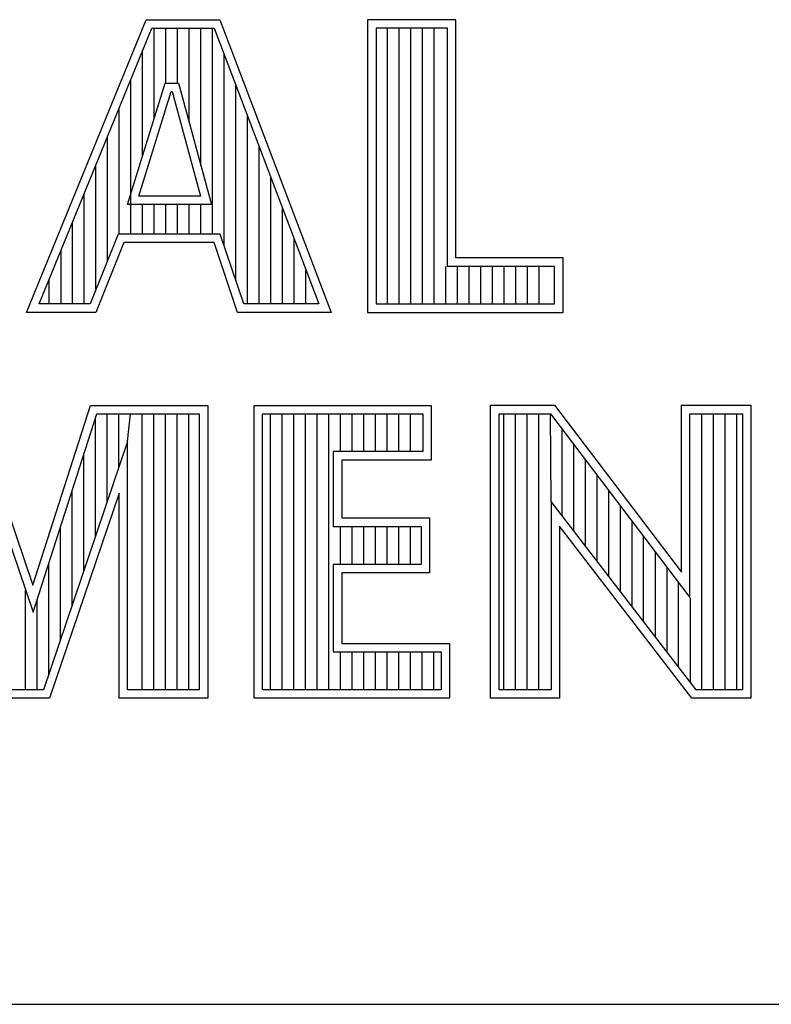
# Model space of a CAD drawing. Header units: inches. Extents: x 0 to 16.5, y 0 to 10.6.
# Tile 7 of 10: x 13.754 to 13.978, y 1.508 to 1.801. Entities that reach past the tile are written whole.
import ezdxf

# ---------------------------------------------------------------- set-up
doc = ezdxf.new("R2010")
doc.units = ezdxf.units.IN
doc.header["$MEASUREMENT"] = 0

msp = doc.modelspace()

# ---------------------------------------------------------------- linework, layer by layer
at = {"color": 2, "linetype": 'Continuous'}
for p, q in [((13.75563, 1.71363), (13.79127, 1.80085)), ((13.75939, 1.71616), (13.79297, 1.79833)), ((13.79127, 1.80085), (13.81328, 1.80085)), ((13.79297, 1.79833), (13.81154, 1.79833)), ((13.79371, 1.77165), (13.79371, 1.79833)), ((13.79719, 1.78196), (13.79719, 1.79833)), ((13.80066, 1.78196), (13.80066, 1.79833)), ((13.80414, 1.7702), (13.80414, 1.79833)), ((13.80761, 1.75742), (13.80761, 1.79833)), ((13.81109, 1.73699), (13.81109, 1.79833)), ((13.81154, 1.79833), (13.84273, 1.71616)), ((13.81328, 1.80085), (13.8464, 1.71363)), ((13.8836, 1.80085), (13.85725, 1.80085)), ((13.85725, 1.80085), (13.85725, 1.71363)), ((13.88107, 1.79833), (13.85978, 1.79833)), ((13.85978, 1.79833), (13.85978, 1.71616)), ((13.86322, 1.71616), (13.86322, 1.79833)), ((13.86669, 1.71616), (13.86669, 1.79833)), ((13.87017, 1.71616), (13.87017, 1.79833)), ((13.87365, 1.71616), (13.87365, 1.79833)), ((13.87712, 1.71616), (13.87712, 1.79833)), ((13.88107, 1.72735), (13.88107, 1.79833)), ((13.8836, 1.72988), (13.8836, 1.80085)), ((13.79023, 1.76041), (13.79023, 1.79163)), ((13.81456, 1.73338), (13.81456, 1.79036)), ((13.78571, 1.74577), (13.7969, 1.78196)), ((13.78676, 1.73699), (13.78676, 1.78313)), ((13.7969, 1.78196), (13.80094, 1.78196)), ((13.80094, 1.78196), (13.81078, 1.74577)), ((13.81804, 1.72305), (13.81804, 1.78121)), ((13.78914, 1.74829), (13.79876, 1.77944)), ((13.79876, 1.77944), (13.799, 1.77944)), ((13.799, 1.77944), (13.80747, 1.74829)), ((13.78328, 1.73699), (13.78328, 1.77462)), ((13.82151, 1.71616), (13.82151, 1.77205)), ((13.77981, 1.7292), (13.77981, 1.76612)), ((13.82499, 1.71616), (13.82499, 1.7629)), ((13.77633, 1.72055), (13.77633, 1.75761)), ((13.82846, 1.71616), (13.82846, 1.75375)), ((13.77286, 1.71616), (13.77286, 1.74911)), ((13.80747, 1.74829), (13.78914, 1.74829)), ((13.81078, 1.74577), (13.78571, 1.74577)), ((13.79023, 1.73699), (13.79023, 1.74577)), ((13.79371, 1.73699), (13.79371, 1.74577)), ((13.79719, 1.73699), (13.79719, 1.74577)), ((13.80066, 1.73699), (13.80066, 1.74577)), ((13.80414, 1.73699), (13.80414, 1.74577)), ((13.80761, 1.73699), (13.80761, 1.74577)), ((13.83194, 1.71616), (13.83194, 1.74459)), ((13.76938, 1.71616), (13.76938, 1.74061)), ((13.78294, 1.73699), (13.77457, 1.71616)), ((13.81335, 1.73699), (13.78294, 1.73699)), ((13.82036, 1.71616), (13.81335, 1.73699)), ((13.78465, 1.73446), (13.77627, 1.71363)), ((13.81153, 1.73446), (13.78465, 1.73446)), ((13.81854, 1.71363), (13.81153, 1.73446)), ((13.83542, 1.71616), (13.83542, 1.73544)), ((13.76591, 1.71616), (13.76591, 1.7321)), ((13.9155, 1.72988), (13.8836, 1.72988)), ((13.9155, 1.71363), (13.9155, 1.72988)), ((13.83889, 1.71616), (13.83889, 1.72628)), ((13.8806, 1.71616), (13.8806, 1.72735)), ((13.91297, 1.72735), (13.88107, 1.72735)), ((13.88407, 1.71616), (13.88407, 1.72735)), ((13.88755, 1.71616), (13.88755, 1.72735)), ((13.89102, 1.71616), (13.89102, 1.72735)), ((13.8945, 1.71616), (13.8945, 1.72735)), ((13.89797, 1.71616), (13.89797, 1.72735)), ((13.90145, 1.71616), (13.90145, 1.72735)), ((13.90492, 1.71616), (13.90492, 1.72735)), ((13.9084, 1.71616), (13.9084, 1.72735)), ((13.91297, 1.71616), (13.91297, 1.72735)), ((13.76243, 1.71616), (13.76243, 1.7236)), ((13.77457, 1.71616), (13.75939, 1.71616)), ((13.84273, 1.71616), (13.82036, 1.71616)), ((13.85978, 1.71616), (13.91297, 1.71616)), ((13.77627, 1.71363), (13.75563, 1.71363)), ((13.8464, 1.71363), (13.81854, 1.71363)), ((13.85725, 1.71363), (13.9155, 1.71363)), ((13.73934, 1.68595), (13.75754, 1.6324)), ((13.75754, 1.6324), (13.77474, 1.68595)), ((13.77474, 1.68595), (13.80965, 1.68595)), ((13.80965, 1.68595), (13.80965, 1.59868)), ((13.82342, 1.68595), (13.87623, 1.68595)), ((13.82342, 1.59868), (13.82342, 1.68595)), ((13.87623, 1.68595), (13.87623, 1.66965)), ((13.89394, 1.68599), (13.913, 1.68599)), ((13.89394, 1.59868), (13.89394, 1.68599)), ((13.913, 1.68599), (13.95076, 1.63623)), ((13.95076, 1.68599), (13.97148, 1.68599)), ((13.95076, 1.63623), (13.95076, 1.68599)), ((13.97148, 1.68599), (13.97148, 1.59868)), ((13.73753, 1.68342), (13.75761, 1.62434)), ((13.75761, 1.62434), (13.77659, 1.68342)), ((13.77619, 1.64692), (13.77619, 1.68218)), ((13.77659, 1.68342), (13.80712, 1.68342)), ((13.77966, 1.65718), (13.77966, 1.68342)), ((13.78314, 1.66745), (13.78314, 1.68342)), ((13.78575, 1.67516), (13.78661, 1.68342)), ((13.79009, 1.60121), (13.79009, 1.68342)), ((13.79357, 1.60121), (13.79357, 1.68342)), ((13.79704, 1.60121), (13.79704, 1.68342)), ((13.80052, 1.60121), (13.80052, 1.68342)), ((13.80399, 1.60121), (13.80399, 1.68342)), ((13.80712, 1.68342), (13.80712, 1.60121)), ((13.82594, 1.68342), (13.8737, 1.68342)), ((13.82594, 1.60121), (13.82594, 1.68342)), ((13.82832, 1.60121), (13.82832, 1.68342)), ((13.8318, 1.60121), (13.8318, 1.68342)), ((13.83527, 1.60121), (13.83527, 1.68342)), ((13.83875, 1.60121), (13.83875, 1.68342)), ((13.84222, 1.60121), (13.84222, 1.68342)), ((13.8457, 1.60121), (13.8457, 1.68342)), ((13.84917, 1.67218), (13.84917, 1.68342)), ((13.85265, 1.67218), (13.85265, 1.68342)), ((13.85612, 1.67218), (13.85612, 1.68342)), ((13.8596, 1.67218), (13.8596, 1.68342)), ((13.86307, 1.67218), (13.86307, 1.68342)), ((13.86655, 1.67218), (13.86655, 1.68342)), ((13.87003, 1.67218), (13.87003, 1.68342)), ((13.8737, 1.68342), (13.8737, 1.67218)), ((13.89647, 1.68347), (13.91175, 1.68347)), ((13.89647, 1.60121), (13.89647, 1.68347)), ((13.89783, 1.60121), (13.89783, 1.68347)), ((13.9013, 1.60121), (13.9013, 1.68347)), ((13.90478, 1.60121), (13.90478, 1.68347)), ((13.90826, 1.60121), (13.90826, 1.68347)), ((13.91196, 1.65735), (13.91173, 1.68347)), ((13.91175, 1.68347), (13.95328, 1.62872)), ((13.95328, 1.68347), (13.96896, 1.68347)), ((13.95328, 1.62872), (13.95328, 1.68347)), ((13.95691, 1.60121), (13.95691, 1.68347)), ((13.96039, 1.60121), (13.96039, 1.68347)), ((13.96386, 1.60121), (13.96386, 1.68347)), ((13.96734, 1.60121), (13.96734, 1.68347)), ((13.96896, 1.68347), (13.96896, 1.60121)), ((13.91521, 1.65313), (13.91521, 1.67891)), ((13.78575, 1.67516), (13.76071, 1.60121)), ((13.78575, 1.60121), (13.78575, 1.67516)), ((13.8737, 1.67218), (13.84705, 1.67218)), ((13.84705, 1.67218), (13.84705, 1.64991)), ((13.91868, 1.64861), (13.91868, 1.67433)), ((13.77271, 1.63665), (13.77271, 1.67136)), ((13.87623, 1.66965), (13.84958, 1.66965)), ((13.84958, 1.66965), (13.84958, 1.65244)), ((13.92216, 1.64409), (13.92216, 1.66975)), ((13.92563, 1.63957), (13.92563, 1.66517)), ((13.76924, 1.62639), (13.76924, 1.66054)), ((13.92911, 1.63506), (13.92911, 1.66058)), ((13.78322, 1.65981), (13.76253, 1.59868)), ((13.78322, 1.59868), (13.78322, 1.65981)), ((13.95515, 1.60121), (13.91196, 1.65735)), ((13.91196, 1.65735), (13.91196, 1.60121)), ((13.93258, 1.63054), (13.93258, 1.656)), ((13.84958, 1.65244), (13.87574, 1.65244)), ((13.87574, 1.65244), (13.87574, 1.63606)), ((13.76576, 1.61612), (13.76576, 1.64972)), ((13.84705, 1.64991), (13.87321, 1.64991)), ((13.84917, 1.63858), (13.84917, 1.64991)), ((13.85265, 1.63858), (13.85265, 1.64991)), ((13.85612, 1.63858), (13.85612, 1.64991)), ((13.8596, 1.63858), (13.8596, 1.64991)), ((13.86307, 1.63858), (13.86307, 1.64991)), ((13.86655, 1.63858), (13.86655, 1.64991)), ((13.87003, 1.63858), (13.87003, 1.64991)), ((13.87321, 1.64991), (13.87321, 1.63858)), ((13.9539, 1.59868), (13.91448, 1.64992)), ((13.91448, 1.64992), (13.91448, 1.59868)), ((13.93606, 1.62602), (13.93606, 1.65142)), ((13.93953, 1.6215), (13.93953, 1.64684)), ((13.94301, 1.61699), (13.94301, 1.64226)), ((13.76229, 1.60585), (13.76229, 1.6389)), ((13.87321, 1.63858), (13.84705, 1.63858)), ((13.84705, 1.63858), (13.84705, 1.61251)), ((13.94649, 1.61247), (13.94649, 1.63768)), ((13.87574, 1.63606), (13.84958, 1.63606)), ((13.84958, 1.63606), (13.84958, 1.61504)), ((13.75534, 1.60121), (13.75534, 1.63103)), ((13.94996, 1.60795), (13.94996, 1.6331)), ((13.75881, 1.60121), (13.75881, 1.62809)), ((13.95344, 1.60343), (13.95344, 1.62852)), ((13.84958, 1.61504), (13.8817, 1.61504)), ((13.8817, 1.61504), (13.8817, 1.59868)), ((13.84705, 1.61251), (13.87917, 1.61251)), ((13.84917, 1.60121), (13.84917, 1.61251)), ((13.85265, 1.60121), (13.85265, 1.61251)), ((13.85612, 1.60121), (13.85612, 1.61251)), ((13.8596, 1.60121), (13.8596, 1.61251)), ((13.86307, 1.60121), (13.86307, 1.61251)), ((13.86655, 1.60121), (13.86655, 1.61251)), ((13.87003, 1.60121), (13.87003, 1.61251)), ((13.8735, 1.60121), (13.8735, 1.61251)), ((13.87698, 1.60121), (13.87698, 1.61251)), ((13.87917, 1.61251), (13.87917, 1.60121)), ((13.76253, 1.59868), (13.74582, 1.59868)), ((13.76071, 1.60121), (13.74761, 1.60121)), ((13.80965, 1.59868), (13.78322, 1.59868)), ((13.80712, 1.60121), (13.78575, 1.60121)), ((13.8817, 1.59868), (13.82342, 1.59868)), ((13.87917, 1.60121), (13.82594, 1.60121)), ((13.91448, 1.59868), (13.89394, 1.59868)), ((13.91196, 1.60121), (13.89647, 1.60121)), ((13.97148, 1.59868), (13.9539, 1.59868)), ((13.96896, 1.60121), (13.95515, 1.60121)), ((12.82532, 1.50752), (16.51002, 1.50752))]:
    msp.add_line(p, q, dxfattribs=at)

doc.saveas('drawing.dxf')
